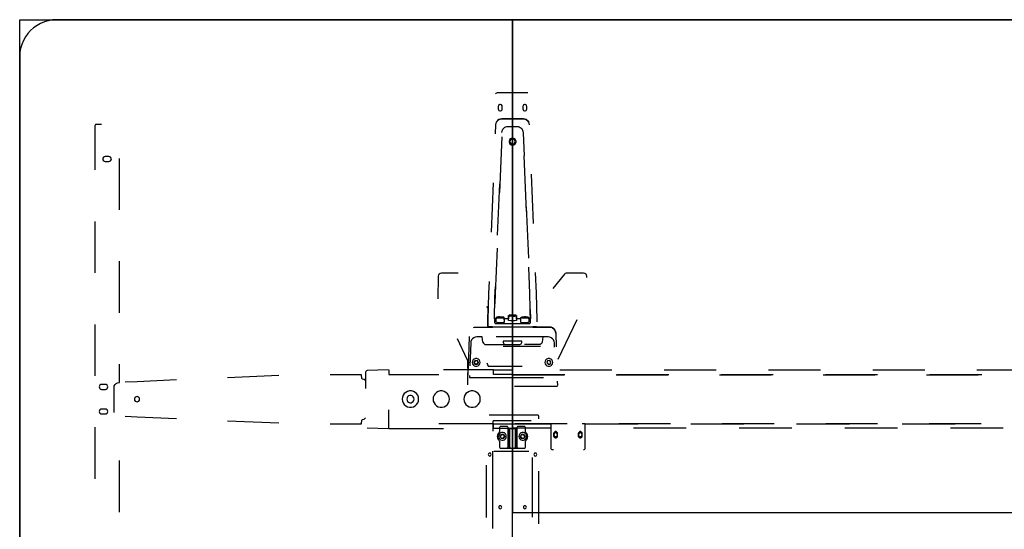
# Model space of a CAD drawing. Header units: metres. Extents: x 0.36 to 6.76, y -1.81 to -0.1.
# Tile 2 of 8: x 0.36 to 1.95, y -0.92 to -0.1. Entities that reach past the tile are written whole.
import ezdxf

# ---------------------------------------------------------------- set-up
doc = ezdxf.new("R2010")
doc.units = ezdxf.units.M
doc.header["$MEASUREMENT"] = 0

# ---------------------------------------------------------------- blocks, each defined once
blk = doc.blocks.new('d8df898d-95c7-464c-afa7-5ea99db2768e')
at = {"color": 252, "lineweight": 25, "true_color": 0x848484}
for p, q in [((1.1803, -0.2141), (1.1303, -0.2141)), ((1.132, -0.2361), (1.132, -0.2401)), ((1.1385, -0.2401), (1.1385, -0.2361)), ((1.172, -0.2361), (1.172, -0.2401)), ((1.1785, -0.2401), (1.1785, -0.2361)), ((0.4773, -0.2672), (0.4773, -0.339)), ((0.488, -0.2652), (0.4793, -0.2652)), ((1.1278, -0.2657), (1.1272, -0.2802)), ((1.1728, -0.2561), (1.1378, -0.2561)), ((1.1378, -0.2561), (1.1728, -0.2561)), ((1.1378, -0.2853), (1.134, -0.3757)), ((0.5001, -0.3172), (0.4941, -0.3172)), ((1.1779, -0.4064), (1.174, -0.3161)), ((0.4941, -0.3252), (0.5001, -0.3252)), ((0.5173, -0.4039), (0.5173, -0.3203)), ((1.1895, -0.4258), (1.1861, -0.3457)), ((1.1238, -0.3602), (1.1205, -0.4402)), ((1.131, -0.4449), (1.1346, -0.3617)), ((1.1776, -0.3992), (1.1811, -0.4824)), ((0.4773, -0.4225), (0.4773, -0.5061)), ((1.1301, -0.466), (1.127, -0.5396)), ((0.5173, -0.571), (0.5173, -0.4874)), ((1.0669, -0.5066), (1.0398, -0.5066)), ((1.1836, -0.5396), (1.1817, -0.4968)), ((1.1942, -0.5393), (1.1928, -0.5058)), ((1.2397, -0.5084), (1.2207, -0.5317)), ((1.2707, -0.5066), (1.2436, -0.5066)), ((1.0348, -0.5115), (1.0341, -0.5484)), ((1.1171, -0.5202), (1.1163, -0.5393)), ((1.2757, -0.5139), (1.2757, -0.5115)), ((1.1163, -0.5393), (1.1154, -0.583)), ((1.127, -0.5396), (1.1266, -0.5564)), ((1.1845, -0.5872), (1.1836, -0.5396)), ((1.1952, -0.583), (1.1942, -0.5393)), ((1.1158, -0.5634), (1.1134, -0.5605)), ((1.1154, -0.583), (1.1158, -0.5634)), ((1.1528, -0.5751), (1.1519, -0.5755)), ((1.1519, -0.5755), (1.1528, -0.5751)), ((1.1528, -0.5751), (1.1561, -0.5749)), ((1.1561, -0.5749), (1.1528, -0.5751)), ((1.1528, -0.5757), (1.1528, -0.5751)), ((1.1528, -0.5751), (1.1528, -0.5757)), ((1.1561, -0.5749), (1.1561, -0.5758)), ((1.1561, -0.5749), (1.1586, -0.5753)), ((1.1561, -0.5758), (1.1561, -0.5749)), ((1.1586, -0.5753), (1.1561, -0.5749)), ((1.1586, -0.5753), (1.1578, -0.5757)), ((1.1578, -0.5757), (1.1586, -0.5753)), ((0.4773, -0.5897), (0.4773, -0.6733)), ((1.1154, -0.583), (1.1154, -0.5926)), ((1.1154, -0.5926), (1.1154, -0.583)), ((1.1262, -0.5806), (1.126, -0.5872)), ((1.1288, -0.5806), (1.1262, -0.5806)), ((1.127, -0.5882), (1.1835, -0.5882)), ((1.1288, -0.5864), (1.1288, -0.5806)), ((1.1328, -0.5782), (1.1319, -0.5787)), ((1.1319, -0.5787), (1.1328, -0.5782)), ((1.1319, -0.5787), (1.1345, -0.579)), ((1.1328, -0.5788), (1.1319, -0.5787)), ((1.1361, -0.5781), (1.1328, -0.5782)), ((1.1328, -0.5782), (1.1361, -0.5781)), ((1.1328, -0.5782), (1.1328, -0.5788)), ((1.1328, -0.5788), (1.1328, -0.5782)), ((1.1345, -0.579), (1.1328, -0.5788)), ((1.1345, -0.579), (1.1378, -0.5789)), ((1.1361, -0.579), (1.1345, -0.579)), ((1.1361, -0.579), (1.1361, -0.5781)), ((1.1386, -0.5784), (1.1361, -0.5781)), ((1.1361, -0.5781), (1.1386, -0.5784)), ((1.1361, -0.5781), (1.1361, -0.579)), ((1.1378, -0.5789), (1.1361, -0.579)), ((1.1378, -0.5789), (1.1386, -0.5784)), ((1.1386, -0.5784), (1.1378, -0.5789)), ((1.1488, -0.5806), (1.1417, -0.5806)), ((1.1417, -0.5806), (1.1417, -0.5866)), ((1.1488, -0.5832), (1.1488, -0.5806)), ((1.1519, -0.5755), (1.1545, -0.5759)), ((1.1528, -0.5757), (1.1519, -0.5755)), ((1.1545, -0.5759), (1.1528, -0.5757)), ((1.1545, -0.5759), (1.1578, -0.5757)), ((1.1561, -0.5758), (1.1545, -0.5759)), ((1.1578, -0.5757), (1.1561, -0.5758)), ((1.1688, -0.5806), (1.1617, -0.5806)), ((1.1617, -0.5806), (1.1617, -0.5834)), ((1.1688, -0.5866), (1.1688, -0.5806)), ((1.1719, -0.5784), (1.1745, -0.5781)), ((1.1745, -0.5781), (1.1719, -0.5784)), ((1.1728, -0.5789), (1.1719, -0.5784)), ((1.1719, -0.5784), (1.1728, -0.5789)), ((1.1745, -0.579), (1.1728, -0.5789)), ((1.1728, -0.5789), (1.1761, -0.579)), ((1.1745, -0.5781), (1.1745, -0.579)), ((1.1778, -0.5782), (1.1745, -0.5781)), ((1.1745, -0.579), (1.1745, -0.5781)), ((1.1745, -0.5781), (1.1778, -0.5782)), ((1.1761, -0.579), (1.1745, -0.579)), ((1.1761, -0.579), (1.1786, -0.5787)), ((1.1778, -0.5788), (1.1761, -0.579)), ((1.1786, -0.5787), (1.1778, -0.5782)), ((1.1778, -0.5782), (1.1778, -0.5788)), ((1.1778, -0.5782), (1.1786, -0.5787)), ((1.1778, -0.5788), (1.1778, -0.5782)), ((1.1786, -0.5787), (1.1778, -0.5788)), ((1.1844, -0.5806), (1.1817, -0.5806)), ((1.1817, -0.5806), (1.1817, -0.5864)), ((1.1845, -0.5872), (1.1844, -0.5806)), ((1.1952, -0.5858), (1.1952, -0.583)), ((1.2293, -0.646), (1.2604, -0.5819)), ((1.0953, -0.5941), (1.1226, -0.5941)), ((1.1164, -0.5936), (1.1225, -0.5936)), ((1.1226, -0.5936), (1.1164, -0.5936)), ((1.1226, -0.5936), (1.188, -0.5936)), ((1.1226, -0.5941), (1.1226, -0.5936)), ((1.1226, -0.5941), (1.1226, -0.5936)), ((1.188, -0.5941), (1.1226, -0.5941)), ((1.2153, -0.5941), (1.1524, -0.5941)), ((1.188, -0.5936), (1.188, -0.5941)), ((1.1942, -0.5936), (1.188, -0.5936)), ((1.188, -0.5936), (1.188, -0.5941)), ((1.188, -0.5941), (1.2153, -0.5941)), ((1.2253, -0.6038), (1.226, -0.6261)), ((1.0652, -0.6129), (1.0813, -0.646)), ((1.0851, -0.6096), (1.0835, -0.6609)), ((1.0874, -0.6198), (1.086, -0.6571)), ((1.1058, -0.6102), (1.0974, -0.6102)), ((1.1073, -0.6185), (1.1058, -0.6102)), ((1.1122, -0.6226), (1.1592, -0.6226)), ((1.2132, -0.6102), (1.1287, -0.6102)), ((1.1703, -0.617), (1.1403, -0.617)), ((1.1703, -0.617), (1.1403, -0.617)), ((1.1403, -0.617), (1.1403, -0.6192)), ((1.1403, -0.617), (1.1403, -0.6192)), ((1.1433, -0.6222), (1.1673, -0.6222)), ((1.1433, -0.6222), (1.1673, -0.6222)), ((1.2047, -0.6102), (1.1513, -0.6102)), ((1.1703, -0.6192), (1.1703, -0.617)), ((1.1703, -0.6192), (1.1703, -0.617)), ((1.1983, -0.6226), (1.1748, -0.6226)), ((1.2047, -0.6102), (1.2032, -0.6185)), ((1.2046, -0.6107), (1.2047, -0.6102)), ((1.2132, -0.6102), (1.2047, -0.6102)), ((1.2234, -0.6266), (1.2232, -0.6198)), ((1.2009, -0.6259), (1.1398, -0.6259)), ((1.2009, -0.6259), (1.1398, -0.6259)), ((0.5173, -0.684), (0.5173, -0.6546)), ((1.0823, -0.6502), (1.0826, -0.672)), ((1.095, -0.6483), (1.0928, -0.651)), ((1.0928, -0.651), (1.095, -0.6483)), ((1.0928, -0.651), (1.0942, -0.6542)), ((1.0942, -0.6542), (1.0928, -0.651)), ((1.0942, -0.6542), (1.0976, -0.6546)), ((1.0976, -0.6546), (1.0942, -0.6542)), ((1.0984, -0.6487), (1.095, -0.6483)), ((1.095, -0.6483), (1.0984, -0.6487)), ((1.0976, -0.6546), (1.0997, -0.6519)), ((1.0997, -0.6519), (1.0976, -0.6546)), ((1.0984, -0.6487), (1.0997, -0.6519)), ((1.0997, -0.6519), (1.0984, -0.6487)), ((1.1133, -0.6523), (1.1157, -0.6578)), ((1.1133, -0.6523), (1.1157, -0.6578)), ((1.2122, -0.6487), (1.2108, -0.6519)), ((1.2122, -0.6487), (1.2108, -0.6519)), ((1.2108, -0.6519), (1.2129, -0.6546)), ((1.2108, -0.6519), (1.2129, -0.6546)), ((1.2156, -0.6483), (1.2122, -0.6487)), ((1.2156, -0.6483), (1.2122, -0.6487)), ((1.2129, -0.6546), (1.2164, -0.6542)), ((1.2129, -0.6546), (1.2164, -0.6542)), ((1.2177, -0.651), (1.2156, -0.6483)), ((1.2177, -0.651), (1.2156, -0.6483)), ((1.2164, -0.6542), (1.2177, -0.651)), ((1.2164, -0.6542), (1.2177, -0.651)), ((1.2291, -0.6464), (1.2293, -0.646)), ((0.9165, -0.6675), (0.9165, -0.6939)), ((0.9538, -0.6636), (0.9194, -0.6645)), ((0.9545, -0.6636), (0.9545, -0.6711)), ((0.9545, -0.6711), (1.0358, -0.6711)), ((1.1246, -0.6636), (1.0433, -0.6636)), ((1.0835, -0.6609), (1.0823, -0.6756)), ((1.0826, -0.672), (1.0833, -0.6633)), ((1.1157, -0.6578), (1.1708, -0.6578)), ((1.1157, -0.6578), (1.1708, -0.6578)), ((1.1246, -0.6711), (1.1246, -0.6636)), ((1.1246, -0.6636), (1.1545, -0.6636)), ((1.1246, -0.6711), (1.1246, -0.6636)), ((1.1545, -0.6711), (1.1246, -0.6711)), ((1.1545, -0.6636), (1.1545, -0.6711)), ((1.2319, -0.6635), (1.3166, -0.6635)), ((1.4012, -0.6635), (1.4859, -0.6635)), ((1.5706, -0.6635), (1.6552, -0.6635)), ((1.7399, -0.6635), (1.8246, -0.6635)), ((1.9092, -0.6635), (1.9939, -0.6635)), ((0.5162, -0.684), (0.5173, -0.684)), ((0.5461, -0.6828), (0.5263, -0.6837)), ((0.6096, -0.68), (0.5461, -0.6828)), ((0.776, -0.673), (0.6928, -0.6764)), ((0.91, -0.6715), (0.8593, -0.6716)), ((0.9105, -0.6775), (0.91, -0.6715)), ((0.9115, -0.6785), (0.9105, -0.6775)), ((0.9145, -0.679), (0.9115, -0.6785)), ((0.9165, -0.6809), (0.9145, -0.679)), ((1.0823, -0.6756), (1.0819, -0.6878)), ((1.0854, -0.6729), (1.0853, -0.6761)), ((1.0853, -0.6761), (1.1818, -0.6761)), ((1.1358, -0.6761), (1.2053, -0.6761)), ((1.1552, -0.6715), (1.2392, -0.6715)), ((1.2399, -0.6715), (1.1552, -0.6715)), ((1.2287, -0.6892), (1.2284, -0.682)), ((1.3233, -0.6715), (1.4073, -0.6715)), ((1.4092, -0.6715), (1.3246, -0.6715)), ((1.4913, -0.6715), (1.5753, -0.6715)), ((1.5786, -0.6715), (1.4939, -0.6715)), ((1.6593, -0.6715), (1.7433, -0.6715)), ((1.7479, -0.6715), (1.6632, -0.6715)), ((1.8273, -0.6715), (1.9113, -0.6715)), ((1.9172, -0.6715), (1.8326, -0.6715)), ((0.4943, -0.6873), (0.4883, -0.6873)), ((0.4883, -0.6953), (0.4943, -0.6953)), ((0.5088, -0.7328), (0.5088, -0.6895)), ((1.1582, -0.6902), (1.2277, -0.6902)), ((0.4943, -0.7272), (0.4883, -0.7272)), ((0.4883, -0.7352), (0.4943, -0.7352)), ((0.9545, -0.7586), (0.9545, -0.7283)), ((0.5263, -0.7389), (0.5461, -0.7398)), ((0.5461, -0.7398), (0.6096, -0.7426)), ((0.6928, -0.7462), (0.776, -0.7496)), ((0.8593, -0.751), (0.91, -0.7511)), ((0.91, -0.7511), (0.9105, -0.7451)), ((0.9105, -0.7451), (0.9115, -0.7441)), ((0.9115, -0.7441), (0.9145, -0.7436)), ((0.9145, -0.7436), (0.9165, -0.7417)), ((1.1246, -0.7511), (1.0358, -0.7511)), ((1.1958, -0.7369), (1.1176, -0.7369)), ((1.1231, -0.7482), (1.1231, -0.7634)), ((1.1246, -0.7586), (1.1246, -0.7511)), ((1.1246, -0.7511), (1.1545, -0.7511)), ((1.1855, -0.7462), (1.1251, -0.7462)), ((1.1855, -0.7462), (1.1291, -0.7462)), ((1.1545, -0.7511), (1.1545, -0.7586)), ((1.1552, -0.7585), (1.1552, -0.751)), ((1.1552, -0.751), (1.2174, -0.751)), ((1.2438, -0.751), (1.1598, -0.751)), ((1.1979, -0.7429), (1.1978, -0.7389)), ((1.2174, -0.751), (1.2173, -0.79)), ((1.2202, -0.751), (1.2174, -0.751)), ((1.2174, -0.751), (1.2174, -0.7585)), ((1.2731, -0.751), (1.2685, -0.751)), ((1.2732, -0.79), (1.2731, -0.751)), ((1.2731, -0.751), (1.3589, -0.751)), ((1.4118, -0.751), (1.3278, -0.751)), ((1.4447, -0.751), (1.5305, -0.751)), ((1.5798, -0.751), (1.4958, -0.751)), ((1.6162, -0.751), (1.702, -0.751)), ((1.7478, -0.751), (1.6638, -0.751)), ((1.7878, -0.751), (1.8736, -0.751)), ((1.9158, -0.751), (1.8318, -0.751)), ((0.4773, -0.7569), (0.4773, -0.8404)), ((0.9194, -0.7577), (0.9545, -0.7586)), ((0.9545, -0.7586), (1.0433, -0.7586)), ((1.1545, -0.7586), (1.1246, -0.7586)), ((1.1343, -0.7574), (1.1343, -0.7638)), ((1.1343, -0.7574), (1.1343, -0.7638)), ((1.1461, -0.7554), (1.1363, -0.7554)), ((1.1461, -0.7554), (1.1363, -0.7554)), ((1.1481, -0.7592), (1.1481, -0.7574)), ((1.1481, -0.789), (1.1481, -0.7574)), ((1.1481, -0.7592), (1.1481, -0.789)), ((1.1505, -0.7592), (1.1481, -0.7592)), ((1.1625, -0.7592), (1.1481, -0.7592)), ((1.1505, -0.789), (1.1505, -0.7592)), ((1.16, -0.7592), (1.1505, -0.7592)), ((1.1505, -0.7592), (1.1505, -0.789)), ((1.2174, -0.7585), (1.1552, -0.7585)), ((1.16, -0.7592), (1.16, -0.789)), ((1.1625, -0.7592), (1.16, -0.7592)), ((1.16, -0.789), (1.16, -0.7592)), ((1.1625, -0.7574), (1.1625, -0.7592)), ((1.1625, -0.7574), (1.1625, -0.789)), ((1.1625, -0.789), (1.1625, -0.7592)), ((1.1743, -0.7554), (1.1645, -0.7554)), ((1.1743, -0.7554), (1.1645, -0.7554)), ((1.1763, -0.7638), (1.1763, -0.7574)), ((1.1763, -0.7638), (1.1763, -0.7574)), ((1.222, -0.767), (1.222, -0.771)), ((1.222, -0.767), (1.222, -0.771)), ((1.2285, -0.771), (1.2285, -0.767)), ((1.2285, -0.771), (1.2285, -0.767)), ((1.262, -0.767), (1.262, -0.771)), ((1.262, -0.767), (1.262, -0.771)), ((1.2685, -0.771), (1.2685, -0.767)), ((1.2685, -0.771), (1.2685, -0.767)), ((1.4371, -0.7585), (1.3514, -0.7585)), ((1.6087, -0.7585), (1.5229, -0.7585)), ((1.7802, -0.7585), (1.6945, -0.7585)), ((1.9518, -0.7585), (1.866, -0.7585)), ((1.1343, -0.7798), (1.1343, -0.789)), ((1.1343, -0.7798), (1.1343, -0.789)), ((1.1374, -0.7684), (1.1353, -0.7711)), ((1.1353, -0.7711), (1.1374, -0.7684)), ((1.1353, -0.7711), (1.1367, -0.7743)), ((1.1367, -0.7743), (1.1353, -0.7711)), ((1.1367, -0.7743), (1.1401, -0.7748)), ((1.1401, -0.7748), (1.1367, -0.7743)), ((1.1409, -0.7688), (1.1374, -0.7684)), ((1.1374, -0.7684), (1.1409, -0.7688)), ((1.1401, -0.7748), (1.1422, -0.772)), ((1.1422, -0.772), (1.1401, -0.7748)), ((1.1422, -0.772), (1.1409, -0.7688)), ((1.1409, -0.7688), (1.1422, -0.772)), ((1.1683, -0.772), (1.1697, -0.7688)), ((1.1697, -0.7688), (1.1683, -0.772)), ((1.1683, -0.772), (1.1704, -0.7748)), ((1.1704, -0.7748), (1.1683, -0.772)), ((1.1731, -0.7684), (1.1697, -0.7688)), ((1.1697, -0.7688), (1.1731, -0.7684)), ((1.1704, -0.7748), (1.1739, -0.7743)), ((1.1739, -0.7743), (1.1704, -0.7748)), ((1.1731, -0.7684), (1.1752, -0.7711)), ((1.1752, -0.7711), (1.1731, -0.7684)), ((1.1752, -0.7711), (1.1739, -0.7743)), ((1.1739, -0.7743), (1.1752, -0.7711)), ((1.1763, -0.789), (1.1763, -0.7798)), ((1.1763, -0.789), (1.1763, -0.7798)), ((1.123, -0.7954), (1.1229, -0.8706)), ((1.1251, -0.7954), (1.1815, -0.7954)), ((1.1363, -0.791), (1.1461, -0.791)), ((1.1363, -0.791), (1.1553, -0.791)), ((1.1461, -0.791), (1.1525, -0.791)), ((1.1525, -0.791), (1.1553, -0.791)), ((1.1553, -0.791), (1.158, -0.791)), ((1.1553, -0.791), (1.1743, -0.791)), ((1.158, -0.791), (1.1645, -0.791)), ((1.1645, -0.791), (1.1743, -0.791)), ((1.2202, -0.793), (1.222, -0.793)), ((0.5173, -0.8946), (0.5173, -0.811)), ((1.1876, -0.8813), (1.1876, -0.8061)), ((1.1127, -0.8181), (1.1127, -0.9034)), ((1.1877, -0.9026), (1.1876, -0.8238)), ((1.1979, -0.9135), (1.1979, -0.8282)), ((1.1229, -0.8422), (1.1228, -0.9209))]:
    blk.add_line(p, q, dxfattribs=at)
at = {"color": 18, "lineweight": 25, "true_color": 0x000000}
blk.add_lwpolyline([(1.1553, -1.8071), (1.1553, -0.0951), (0.4153, -0.0951), (0.4086, -0.0955), (0.4019, -0.0967), (0.3955, -0.0985), (0.3892, -0.1011), (0.3834, -0.1043), (0.3779, -0.1082), (0.3728, -0.1127), (0.3684, -0.1177), (0.3645, -0.1232), (0.3612, -0.1291), (0.3586, -0.1353), (0.3568, -0.1418), (0.3557, -0.1484), (0.3553, -0.1551), (0.3553, -1.7471)], dxfattribs=at)
for points in [[(0.3553, -0.0951), (6.7553, -0.0951), (6.7553, -1.8071), (0.3553, -1.8071)], [(1.1553, -0.8951), (2.7553, -0.8951), (2.7553, -0.0951), (1.1553, -0.0951)]]:
    blk.add_lwpolyline(points, close=True, dxfattribs=at)
at = {"color": 252, "lineweight": 25, "true_color": 0x848484}
for points in [[(1.1303, -0.2141), (1.1292, -0.2143), (1.1283, -0.2148), (1.1277, -0.2156)], [(1.1385, -0.2361), (1.1382, -0.2347), (1.1373, -0.2336), (1.136, -0.2329), (1.1346, -0.2329), (1.1332, -0.2336), (1.1323, -0.2347), (1.132, -0.2361)], [(1.1785, -0.2361), (1.1782, -0.2347), (1.1773, -0.2336), (1.176, -0.2329), (1.1746, -0.2329), (1.1732, -0.2336), (1.1723, -0.2347), (1.172, -0.2361)], [(1.132, -0.2401), (1.1323, -0.2415), (1.1332, -0.2427), (1.1346, -0.2433), (1.136, -0.2433), (1.1373, -0.2427), (1.1382, -0.2415), (1.1385, -0.2401)], [(1.172, -0.2401), (1.1723, -0.2415), (1.1732, -0.2427), (1.1746, -0.2433), (1.176, -0.2433), (1.1773, -0.2427), (1.1782, -0.2415), (1.1785, -0.2401)], [(0.4793, -0.2652), (0.4783, -0.2655), (0.4776, -0.2662), (0.4773, -0.2672)], [(1.1378, -0.2561), (1.1352, -0.2565), (1.1329, -0.2574), (1.1308, -0.2589), (1.1292, -0.2609), (1.1282, -0.2632), (1.1278, -0.2657)], [(1.1309, -0.2588), (1.133, -0.2574), (1.1353, -0.2565), (1.1378, -0.2561)], [(1.1381, -0.2785), (1.1385, -0.2758), (1.139, -0.2744), (1.1397, -0.273), (1.1406, -0.2718), (1.1417, -0.2707), (1.143, -0.2698), (1.1444, -0.2691), (1.1458, -0.2686), (1.1472, -0.2684), (1.1581, -0.2684), (1.1635, -0.2684), (1.1649, -0.2687), (1.1663, -0.2692), (1.1677, -0.2699), (1.169, -0.2708), (1.1701, -0.2719), (1.171, -0.2732), (1.1717, -0.2746), (1.1721, -0.276), (1.1724, -0.2787), (1.174, -0.3159)], [(1.1728, -0.2561), (1.1754, -0.2565), (1.1779, -0.2575), (1.18, -0.2592), (1.1815, -0.2613)], [(1.1828, -0.2657), (1.1823, -0.2632), (1.1813, -0.2609), (1.1797, -0.2589), (1.1777, -0.2574), (1.1753, -0.2565), (1.1728, -0.2561)], [(1.1553, -0.2874), (1.1533, -0.2878), (1.1516, -0.2887), (1.1504, -0.2903), (1.1497, -0.2921), (1.1497, -0.2941), (1.1504, -0.2959), (1.1516, -0.2975), (1.1533, -0.2984), (1.1553, -0.2988)], [(1.1553, -0.2874), (1.1533, -0.2878), (1.1516, -0.2887), (1.1503, -0.2903), (1.1497, -0.2921), (1.1497, -0.2941), (1.1503, -0.2959), (1.1516, -0.2975), (1.1533, -0.2984), (1.1553, -0.2988)], [(1.1553, -0.2988), (1.1572, -0.2984), (1.1589, -0.2975), (1.1602, -0.2959), (1.1609, -0.2941), (1.1609, -0.2921), (1.1602, -0.2903), (1.1589, -0.2887), (1.1572, -0.2878), (1.1553, -0.2874)], [(1.1553, -0.2988), (1.1572, -0.2984), (1.1589, -0.2975), (1.1602, -0.2959), (1.1609, -0.2941), (1.1609, -0.2921), (1.1602, -0.2903), (1.1589, -0.2887), (1.1572, -0.2878), (1.1553, -0.2874)], [(1.1595, -0.2931), (1.1592, -0.2915), (1.1583, -0.2901), (1.1569, -0.2892), (1.1553, -0.2889), (1.1537, -0.2892), (1.1523, -0.2901), (1.1514, -0.2915), (1.1511, -0.2931)], [(1.1511, -0.2931), (1.1514, -0.2947), (1.1523, -0.2961), (1.1537, -0.297), (1.1553, -0.2973), (1.1569, -0.297), (1.1583, -0.2961), (1.1592, -0.2947), (1.1595, -0.2931)], [(0.4941, -0.3172), (0.4925, -0.3175), (0.4912, -0.3184), (0.4904, -0.3197), (0.4901, -0.3212), (0.4904, -0.3227), (0.4912, -0.324), (0.4925, -0.3249), (0.4941, -0.3252)], [(0.5001, -0.3252), (0.5016, -0.3249), (0.5029, -0.324), (0.5038, -0.3227), (0.5041, -0.3212), (0.5038, -0.3197), (0.5029, -0.3184), (0.5016, -0.3175), (0.5001, -0.3172)], [(1.0398, -0.5066), (1.038, -0.507), (1.0363, -0.508), (1.0353, -0.5096), (1.0348, -0.5115)], [(1.2436, -0.5066), (1.2422, -0.5068), (1.2408, -0.5074), (1.2397, -0.5084)], [(1.2757, -0.5115), (1.2753, -0.5096), (1.2742, -0.508), (1.2726, -0.507), (1.2707, -0.5066)], [(1.1417, -0.5806), (1.1417, -0.5792), (1.1409, -0.5782), (1.1393, -0.5779), (1.1372, -0.5778), (1.1347, -0.5777), (1.1324, -0.5777), (1.1304, -0.5779), (1.1292, -0.5782), (1.1288, -0.5805), (1.1275, -0.5806), (1.1262, -0.5805), (1.1268, -0.5467), (1.1271, -0.5358), (1.1275, -0.5282)], [(1.1841, -0.5657), (1.1844, -0.5805), (1.1819, -0.5806), (1.1817, -0.579), (1.1808, -0.578), (1.1792, -0.5778), (1.177, -0.5777), (1.1746, -0.5777), (1.1722, -0.5778), (1.1703, -0.5781), (1.1691, -0.5784), (1.1688, -0.5804), (1.1619, -0.5806), (1.1617, -0.5756), (1.1605, -0.575), (1.1587, -0.5747), (1.1564, -0.5746), (1.1539, -0.5745), (1.1517, -0.5746), (1.1499, -0.5748), (1.149, -0.5751), (1.1488, -0.5805), (1.1417, -0.5806)], [(1.126, -0.5872), (1.1265, -0.588)], [(1.1417, -0.5866), (1.1385, -0.5872), (1.1353, -0.5874), (1.132, -0.5871), (1.1288, -0.5864)], [(1.1617, -0.5834), (1.1585, -0.5841), (1.1553, -0.5842), (1.152, -0.584), (1.1488, -0.5832)], [(1.1817, -0.5864), (1.1785, -0.5871), (1.1753, -0.5874), (1.172, -0.5872), (1.1688, -0.5866)], [(1.1835, -0.5882), (1.1844, -0.5877)], [(1.0921, -0.5946), (1.0937, -0.5942), (1.0953, -0.5941)], [(1.1154, -0.5926), (1.1164, -0.5936)], [(1.1164, -0.5936), (1.1154, -0.5926)], [(1.2253, -0.6038), (1.2249, -0.6013), (1.2238, -0.5989), (1.2222, -0.5969), (1.2202, -0.5954), (1.2178, -0.5944), (1.2153, -0.5941)], [(1.2153, -0.5941), (1.2178, -0.5944), (1.2202, -0.5954), (1.2222, -0.5969), (1.2238, -0.5989), (1.2249, -0.6013), (1.2253, -0.6038)], [(1.0974, -0.6102), (1.0948, -0.6105), (1.0925, -0.6114), (1.0904, -0.613), (1.0888, -0.6149), (1.0878, -0.6173), (1.0874, -0.6198)], [(1.1073, -0.6185), (1.1079, -0.6201), (1.109, -0.6214), (1.1105, -0.6223), (1.1122, -0.6226)], [(1.1403, -0.6192), (1.1405, -0.6203), (1.1412, -0.6213), (1.1421, -0.622), (1.1433, -0.6222)], [(1.1403, -0.6192), (1.1405, -0.6203), (1.1412, -0.6213), (1.1421, -0.622), (1.1433, -0.6222)], [(1.1673, -0.6222), (1.1684, -0.622), (1.1694, -0.6213), (1.17, -0.6203), (1.1703, -0.6192)], [(1.1673, -0.6222), (1.1684, -0.622), (1.1694, -0.6213), (1.17, -0.6203), (1.1703, -0.6192)], [(1.2032, -0.6185), (1.2026, -0.6201), (1.2015, -0.6214), (1.2, -0.6223), (1.1983, -0.6226)], [(1.2232, -0.6198), (1.2227, -0.6173), (1.2217, -0.6149), (1.2201, -0.613), (1.2181, -0.6114), (1.2157, -0.6105), (1.2132, -0.6102)], [(1.2232, -0.6198), (1.2227, -0.6173), (1.2217, -0.6149), (1.2201, -0.613), (1.2181, -0.6114), (1.2157, -0.6105), (1.2132, -0.6102)], [(1.0813, -0.646), (1.082, -0.6481), (1.0823, -0.6502)], [(1.1027, -0.6515), (1.1023, -0.6493), (1.1012, -0.6474), (1.0995, -0.646), (1.0974, -0.6452), (1.0952, -0.6452), (1.0931, -0.646), (1.0914, -0.6474), (1.0903, -0.6493), (1.0899, -0.6515)], [(1.1027, -0.6515), (1.1023, -0.6493), (1.1012, -0.6474), (1.0995, -0.646), (1.0974, -0.6452), (1.0952, -0.6452), (1.0931, -0.646), (1.0914, -0.6474), (1.0903, -0.6493), (1.0899, -0.6515)], [(1.0899, -0.6515), (1.0903, -0.6536), (1.0914, -0.6555), (1.0931, -0.657), (1.0952, -0.6577), (1.0974, -0.6577), (1.0995, -0.657), (1.1012, -0.6555), (1.1023, -0.6536), (1.1027, -0.6515)], [(1.0899, -0.6515), (1.0903, -0.6536), (1.0914, -0.6555), (1.0931, -0.657), (1.0952, -0.6577), (1.0974, -0.6577), (1.0995, -0.657), (1.1012, -0.6555), (1.1023, -0.6536), (1.1027, -0.6515)], [(1.2206, -0.6515), (1.2202, -0.6493), (1.2191, -0.6474), (1.2174, -0.646), (1.2154, -0.6452), (1.2132, -0.6452), (1.2111, -0.646), (1.2094, -0.6474), (1.2083, -0.6493), (1.2079, -0.6515)], [(1.2206, -0.6515), (1.2202, -0.6493), (1.2191, -0.6474), (1.2174, -0.646), (1.2154, -0.6452), (1.2132, -0.6452), (1.2111, -0.646), (1.2094, -0.6474), (1.2083, -0.6493), (1.2079, -0.6515)], [(1.2079, -0.6515), (1.2083, -0.6536), (1.2094, -0.6555), (1.2111, -0.657), (1.2132, -0.6577), (1.2154, -0.6577), (1.2174, -0.657), (1.2191, -0.6555), (1.2202, -0.6536), (1.2206, -0.6515)], [(1.2079, -0.6515), (1.2083, -0.6536), (1.2094, -0.6555), (1.2111, -0.657), (1.2132, -0.6577), (1.2154, -0.6577), (1.2174, -0.657), (1.2191, -0.6555), (1.2202, -0.6536), (1.2206, -0.6515)], [(0.9194, -0.6645), (0.918, -0.665), (0.9169, -0.6661), (0.9165, -0.6675)], [(0.5088, -0.6895), (0.51, -0.6873), (0.5117, -0.6856), (0.5138, -0.6845), (0.5162, -0.684)], [(0.4883, -0.6873), (0.4868, -0.6876), (0.4855, -0.6884), (0.4846, -0.6897), (0.4843, -0.6913), (0.4846, -0.6928), (0.4855, -0.6941), (0.4868, -0.695), (0.4883, -0.6953)], [(0.4943, -0.6953), (0.4959, -0.695), (0.4972, -0.6941), (0.498, -0.6928), (0.4983, -0.6913), (0.498, -0.6897), (0.4972, -0.6884), (0.4959, -0.6876), (0.4943, -0.6873)], [(1.0029, -0.7111), (1.0025, -0.7079), (1.0014, -0.7049), (0.9995, -0.7022), (0.9971, -0.7001), (0.9943, -0.6986), (0.9911, -0.6978), (0.9879, -0.6978), (0.9848, -0.6986), (0.9819, -0.7001), (0.9795, -0.7022), (0.9777, -0.7049), (0.9765, -0.7079), (0.9761, -0.7111)], [(1.0029, -0.7111), (1.0025, -0.7079), (1.0014, -0.7049), (0.9995, -0.7022), (0.9971, -0.7001), (0.9943, -0.6986), (0.9911, -0.6978), (0.9879, -0.6978), (0.9848, -0.6986), (0.9819, -0.7001), (0.9795, -0.7022), (0.9777, -0.7049), (0.9765, -0.7079), (0.9761, -0.7111)], [(1.0529, -0.7111), (1.0525, -0.7079), (1.0514, -0.7049), (1.0496, -0.7023), (1.0472, -0.7001), (1.0443, -0.6986), (1.0412, -0.6979), (1.038, -0.6979), (1.0348, -0.6986), (1.032, -0.7001), (1.0296, -0.7023), (1.0278, -0.7049), (1.0266, -0.7079), (1.0262, -0.7111)], [(1.0529, -0.7111), (1.0525, -0.7079), (1.0514, -0.7049), (1.0496, -0.7023), (1.0472, -0.7001), (1.0443, -0.6986), (1.0412, -0.6979), (1.038, -0.6979), (1.0348, -0.6986), (1.032, -0.7001), (1.0296, -0.7023), (1.0278, -0.7049), (1.0266, -0.7079), (1.0262, -0.7111)], [(1.103, -0.7111), (1.1026, -0.7079), (1.1015, -0.7049), (1.0996, -0.7022), (1.0972, -0.7001), (1.0944, -0.6986), (1.0912, -0.6978), (1.088, -0.6978), (1.0849, -0.6986), (1.082, -0.7001), (1.0796, -0.7022), (1.0778, -0.7049), (1.0766, -0.7079), (1.0762, -0.7111)], [(1.2277, -0.6902), (1.2285, -0.6897)], [(0.5499, -0.7113), (0.5496, -0.7097), (0.5487, -0.7083), (0.5473, -0.7074), (0.5457, -0.7071), (0.5441, -0.7074), (0.5427, -0.7083), (0.5418, -0.7097), (0.5415, -0.7113)], [(0.5415, -0.7113), (0.5418, -0.7129), (0.5427, -0.7143), (0.5441, -0.7152), (0.5457, -0.7155), (0.5473, -0.7152), (0.5487, -0.7143), (0.5496, -0.7129), (0.5499, -0.7113)], [(0.9761, -0.7111), (0.9765, -0.7143), (0.9777, -0.7173), (0.9795, -0.72), (0.9819, -0.7221), (0.9848, -0.7236), (0.9879, -0.7244), (0.9911, -0.7244), (0.9943, -0.7236), (0.9971, -0.7221), (0.9995, -0.72), (1.0014, -0.7173), (1.0025, -0.7143), (1.0029, -0.7111)], [(0.9761, -0.7111), (0.9765, -0.7143), (0.9777, -0.7173), (0.9795, -0.72), (0.9819, -0.7221), (0.9848, -0.7236), (0.9879, -0.7244), (0.9911, -0.7244), (0.9943, -0.7236), (0.9971, -0.7221), (0.9995, -0.72), (1.0014, -0.7173), (1.0025, -0.7143), (1.0029, -0.7111)], [(0.9954, -0.7111), (0.995, -0.7091), (0.994, -0.7074), (0.9924, -0.706), (0.9905, -0.7053), (0.9885, -0.7053), (0.9866, -0.706), (0.985, -0.7074), (0.984, -0.7091), (0.9837, -0.7111)], [(0.9837, -0.7111), (0.984, -0.7131), (0.985, -0.7149), (0.9866, -0.7162), (0.9885, -0.7169), (0.9905, -0.7169), (0.9924, -0.7162), (0.994, -0.7149), (0.995, -0.7131), (0.9954, -0.7111)], [(1.0262, -0.7111), (1.0266, -0.7143), (1.0278, -0.7173), (1.0296, -0.72), (1.032, -0.7221), (1.0348, -0.7236), (1.038, -0.7244), (1.0412, -0.7244), (1.0443, -0.7236), (1.0472, -0.7221), (1.0496, -0.72), (1.0514, -0.7173), (1.0525, -0.7143), (1.0529, -0.7111)], [(1.0262, -0.7111), (1.0266, -0.7143), (1.0278, -0.7173), (1.0296, -0.72), (1.032, -0.7221), (1.0348, -0.7236), (1.038, -0.7244), (1.0412, -0.7244), (1.0443, -0.7236), (1.0472, -0.7221), (1.0496, -0.72), (1.0514, -0.7173), (1.0525, -0.7143), (1.0529, -0.7111)], [(1.0762, -0.7111), (1.0766, -0.7143), (1.0778, -0.7173), (1.0796, -0.72), (1.082, -0.7221), (1.0849, -0.7236), (1.088, -0.7244), (1.0912, -0.7244), (1.0944, -0.7236), (1.0972, -0.7221), (1.0996, -0.72), (1.1015, -0.7173), (1.1026, -0.7143), (1.103, -0.7111)], [(0.4883, -0.7272), (0.4868, -0.7275), (0.4855, -0.7283), (0.4846, -0.7296), (0.4843, -0.7312), (0.4846, -0.7327), (0.4855, -0.734), (0.4868, -0.7348), (0.4883, -0.7352)], [(0.4943, -0.7352), (0.4959, -0.7348), (0.4972, -0.734), (0.498, -0.7327), (0.4983, -0.7312), (0.498, -0.7296), (0.4972, -0.7283), (0.4959, -0.7275), (0.4943, -0.7272)], [(1.1251, -0.7462), (1.1241, -0.7465), (1.1233, -0.7472), (1.1231, -0.7482)], [(1.1978, -0.7389), (1.1975, -0.7379), (1.1968, -0.7372), (1.1958, -0.7369)], [(1.1335, -0.7653), (1.1319, -0.7671), (1.1308, -0.7694), (1.1304, -0.7718), (1.1308, -0.7742), (1.1319, -0.7764), (1.1335, -0.7782)], [(1.1335, -0.7653), (1.1319, -0.7671), (1.1308, -0.7694), (1.1304, -0.7718), (1.1308, -0.7742), (1.1319, -0.7764), (1.1335, -0.7782)], [(1.1451, -0.7716), (1.1448, -0.7694), (1.1437, -0.7675), (1.142, -0.7661), (1.1399, -0.7653), (1.1377, -0.7653), (1.1356, -0.7661), (1.1339, -0.7675), (1.1328, -0.7694), (1.1324, -0.7716)], [(1.1451, -0.7716), (1.1448, -0.7694), (1.1437, -0.7675), (1.142, -0.7661), (1.1399, -0.7653), (1.1377, -0.7653), (1.1356, -0.7661), (1.1339, -0.7675), (1.1328, -0.7694), (1.1324, -0.7716)], [(1.1343, -0.7638), (1.1335, -0.7653)], [(1.1343, -0.7638), (1.1335, -0.7653)], [(1.1363, -0.7554), (1.1353, -0.7557), (1.1345, -0.7564), (1.1343, -0.7574)], [(1.1363, -0.7554), (1.1353, -0.7557), (1.1345, -0.7564), (1.1343, -0.7574)], [(1.1481, -0.7574), (1.1478, -0.7564), (1.1471, -0.7557), (1.1461, -0.7554)], [(1.1481, -0.7574), (1.1478, -0.7564), (1.1471, -0.7557), (1.1461, -0.7554)], [(1.1645, -0.7554), (1.1635, -0.7557), (1.1627, -0.7564), (1.1625, -0.7574)], [(1.1645, -0.7554), (1.1635, -0.7557), (1.1627, -0.7564), (1.1625, -0.7574)], [(1.1781, -0.7716), (1.1777, -0.7694), (1.1766, -0.7675), (1.1749, -0.7661), (1.1729, -0.7653), (1.1707, -0.7653), (1.1686, -0.7661), (1.1669, -0.7675), (1.1658, -0.7694), (1.1654, -0.7716)], [(1.1781, -0.7716), (1.1777, -0.7694), (1.1766, -0.7675), (1.1749, -0.7661), (1.1729, -0.7653), (1.1707, -0.7653), (1.1686, -0.7661), (1.1669, -0.7675), (1.1658, -0.7694), (1.1654, -0.7716)], [(1.1763, -0.7574), (1.176, -0.7564), (1.1753, -0.7557), (1.1743, -0.7554)], [(1.1763, -0.7574), (1.176, -0.7564), (1.1753, -0.7557), (1.1743, -0.7554)], [(1.177, -0.7653), (1.1763, -0.7638)], [(1.177, -0.7653), (1.1763, -0.7638)], [(1.177, -0.7782), (1.1787, -0.7764), (1.1798, -0.7742), (1.1801, -0.7718), (1.1798, -0.7694), (1.1787, -0.7671), (1.177, -0.7653)], [(1.177, -0.7782), (1.1787, -0.7764), (1.1798, -0.7742), (1.1801, -0.7718), (1.1798, -0.7694), (1.1787, -0.7671), (1.177, -0.7653)], [(1.2285, -0.767), (1.2282, -0.7656), (1.2273, -0.7645), (1.226, -0.7638), (1.2245, -0.7638), (1.2232, -0.7645), (1.2223, -0.7656), (1.222, -0.767)], [(1.2285, -0.767), (1.2282, -0.7656), (1.2273, -0.7645), (1.226, -0.7638), (1.2245, -0.7638), (1.2232, -0.7645), (1.2223, -0.7656), (1.222, -0.767)], [(1.2282, -0.769), (1.2279, -0.7677), (1.2271, -0.7667), (1.2259, -0.7661), (1.2246, -0.7661), (1.2234, -0.7667), (1.2226, -0.7677), (1.2223, -0.769)], [(1.2685, -0.767), (1.2682, -0.7656), (1.2673, -0.7645), (1.266, -0.7638), (1.2645, -0.7638), (1.2632, -0.7645), (1.2623, -0.7656), (1.262, -0.767)], [(1.2685, -0.767), (1.2682, -0.7656), (1.2673, -0.7645), (1.266, -0.7638), (1.2645, -0.7638), (1.2632, -0.7645), (1.2623, -0.7656), (1.262, -0.767)], [(1.2682, -0.769), (1.2679, -0.7677), (1.2671, -0.7667), (1.2659, -0.7661), (1.2646, -0.7661), (1.2634, -0.7667), (1.2626, -0.7677), (1.2623, -0.769)], [(1.1324, -0.7716), (1.1328, -0.7737), (1.1339, -0.7757), (1.1356, -0.7771), (1.1377, -0.7778), (1.1399, -0.7778), (1.142, -0.7771), (1.1437, -0.7757), (1.1448, -0.7737), (1.1451, -0.7716)], [(1.1324, -0.7716), (1.1328, -0.7737), (1.1339, -0.7757), (1.1356, -0.7771), (1.1377, -0.7778), (1.1399, -0.7778), (1.142, -0.7771), (1.1437, -0.7757), (1.1448, -0.7737), (1.1451, -0.7716)], [(1.1335, -0.7782), (1.1343, -0.7798)], [(1.1335, -0.7782), (1.1343, -0.7798)], [(1.1654, -0.7716), (1.1658, -0.7737), (1.1669, -0.7757), (1.1686, -0.7771), (1.1707, -0.7778), (1.1729, -0.7778), (1.1749, -0.7771), (1.1766, -0.7757), (1.1777, -0.7737), (1.1781, -0.7716)], [(1.1654, -0.7716), (1.1658, -0.7737), (1.1669, -0.7757), (1.1686, -0.7771), (1.1707, -0.7778), (1.1729, -0.7778), (1.1749, -0.7771), (1.1766, -0.7757), (1.1777, -0.7737), (1.1781, -0.7716)], [(1.1763, -0.7798), (1.177, -0.7782)], [(1.1763, -0.7798), (1.177, -0.7782)], [(1.222, -0.771), (1.2223, -0.7724), (1.2232, -0.7735), (1.2245, -0.7742), (1.226, -0.7742), (1.2273, -0.7735), (1.2282, -0.7724), (1.2285, -0.771)], [(1.222, -0.771), (1.2223, -0.7724), (1.2232, -0.7735), (1.2245, -0.7742), (1.226, -0.7742), (1.2273, -0.7735), (1.2282, -0.7724), (1.2285, -0.771)], [(1.2223, -0.769), (1.2226, -0.7703), (1.2234, -0.7713), (1.2246, -0.7719), (1.2259, -0.7719), (1.2271, -0.7713), (1.2279, -0.7703), (1.2282, -0.769)], [(1.262, -0.771), (1.2623, -0.7724), (1.2632, -0.7735), (1.2645, -0.7742), (1.266, -0.7742), (1.2673, -0.7735), (1.2682, -0.7724), (1.2685, -0.771)], [(1.262, -0.771), (1.2623, -0.7724), (1.2632, -0.7735), (1.2645, -0.7742), (1.266, -0.7742), (1.2673, -0.7735), (1.2682, -0.7724), (1.2685, -0.771)], [(1.2623, -0.769), (1.2626, -0.7703), (1.2634, -0.7713), (1.2646, -0.7719), (1.2659, -0.7719), (1.2671, -0.7713), (1.2679, -0.7703), (1.2682, -0.769)], [(1.1207, -0.8011), (1.1203, -0.7999), (1.1195, -0.799), (1.1183, -0.7987), (1.1171, -0.799), (1.1162, -0.7999), (1.1159, -0.8011)], [(1.1343, -0.789), (1.1345, -0.79), (1.1353, -0.7907), (1.1363, -0.791)], [(1.1343, -0.789), (1.1345, -0.79), (1.1353, -0.7907), (1.1363, -0.791)], [(1.1481, -0.789), (1.1478, -0.79), (1.1471, -0.7907), (1.1461, -0.791)], [(1.1461, -0.791), (1.1471, -0.7907), (1.1478, -0.79), (1.1481, -0.789)], [(1.1525, -0.791), (1.1515, -0.7907), (1.1508, -0.79), (1.1505, -0.789)], [(1.1505, -0.789), (1.1508, -0.79), (1.1515, -0.7907), (1.1525, -0.791)], [(1.158, -0.791), (1.159, -0.7907), (1.1598, -0.79), (1.16, -0.789)], [(1.16, -0.789), (1.1598, -0.79), (1.159, -0.7907), (1.158, -0.791)], [(1.1645, -0.791), (1.1635, -0.7907), (1.1627, -0.79), (1.1625, -0.789)], [(1.1625, -0.789), (1.1627, -0.79), (1.1635, -0.7907), (1.1645, -0.791)], [(1.1743, -0.791), (1.1753, -0.7907), (1.176, -0.79), (1.1763, -0.789)], [(1.1743, -0.791), (1.1753, -0.7907), (1.176, -0.79), (1.1763, -0.789)], [(1.1947, -0.8011), (1.1943, -0.7999), (1.1935, -0.799), (1.1923, -0.7987), (1.1911, -0.799), (1.1902, -0.7999), (1.1899, -0.8011)], [(1.2173, -0.79), (1.2175, -0.7911), (1.2181, -0.7921), (1.2191, -0.7928), (1.2202, -0.793)], [(1.2702, -0.793), (1.2714, -0.7928), (1.2724, -0.7921), (1.273, -0.7911), (1.2732, -0.79)], [(1.1159, -0.8011), (1.1162, -0.8023), (1.1171, -0.8032), (1.1183, -0.8035), (1.1195, -0.8032), (1.1203, -0.8023), (1.1207, -0.8011)], [(1.1899, -0.8011), (1.1902, -0.8023), (1.1911, -0.8032), (1.1923, -0.8035), (1.1935, -0.8032), (1.1943, -0.8023), (1.1947, -0.8011)], [(1.1377, -0.8866), (1.1373, -0.8854), (1.1365, -0.8846), (1.1353, -0.8842), (1.1341, -0.8846), (1.1332, -0.8854), (1.1329, -0.8866)], [(1.1329, -0.8866), (1.1332, -0.8878), (1.1341, -0.8887), (1.1353, -0.889), (1.1365, -0.8887), (1.1373, -0.8878), (1.1377, -0.8866)], [(1.1777, -0.8866), (1.1773, -0.8854), (1.1765, -0.8846), (1.1753, -0.8842), (1.1741, -0.8846), (1.1732, -0.8854), (1.1729, -0.8866)], [(1.1729, -0.8866), (1.1732, -0.8878), (1.1741, -0.8887), (1.1753, -0.889), (1.1765, -0.8887), (1.1773, -0.8878), (1.1777, -0.8866)]]:
    blk.add_lwpolyline(points, dxfattribs=at)
for points in [[(1.1488, -0.5832), (1.1488, -0.5753), (1.1507, -0.576), (1.1522, -0.5761), (1.1557, -0.5763), (1.159, -0.5762), (1.1603, -0.576), (1.1617, -0.5756), (1.1617, -0.5825), (1.1607, -0.5837), (1.1567, -0.5842), (1.1527, -0.5841)], [(1.1585, -0.5762), (1.1536, -0.5762), (1.1513, -0.576), (1.1497, -0.5758), (1.1502, -0.5748), (1.1521, -0.5746), (1.157, -0.5746), (1.1592, -0.5748), (1.1609, -0.5751), (1.1604, -0.576)], [(1.1409, -0.5791), (1.1417, -0.5866), (1.1403, -0.5869), (1.1383, -0.5872), (1.1343, -0.5874), (1.1304, -0.5868), (1.1289, -0.5864), (1.1288, -0.5785), (1.1302, -0.579), (1.1315, -0.5792), (1.1348, -0.5794), (1.1383, -0.5794), (1.1398, -0.5792)], [(1.1385, -0.5794), (1.1336, -0.5794), (1.1313, -0.5792), (1.1297, -0.5789), (1.1302, -0.578), (1.1321, -0.5778), (1.137, -0.5777), (1.1392, -0.5779), (1.1409, -0.5782), (1.1404, -0.5792)], [(1.1688, -0.5866), (1.1688, -0.5787), (1.1708, -0.5792), (1.1722, -0.5794), (1.1757, -0.5794), (1.179, -0.5792), (1.1803, -0.579), (1.1817, -0.5786), (1.1817, -0.5855), (1.1807, -0.5867), (1.1767, -0.5873), (1.1727, -0.5873)], [(1.1785, -0.5793), (1.1736, -0.5794), (1.1713, -0.5793), (1.1697, -0.5791), (1.1701, -0.5781), (1.172, -0.5779), (1.1769, -0.5777), (1.1792, -0.5778), (1.1809, -0.578), (1.1804, -0.579)]]:
    blk.add_lwpolyline(points, close=True, dxfattribs=at)
blk = doc.blocks.new('c9c264db-d6d3-4f91-8d79-8fa40940e605')
blk.add_blockref('d8df898d-95c7-464c-afa7-5ea99db2768e', (0, 0))

msp = doc.modelspace()

# ---------------------------------------------------------------- block references
msp.add_blockref('c9c264db-d6d3-4f91-8d79-8fa40940e605', (0, 0))

doc.saveas('drawing.dxf')
